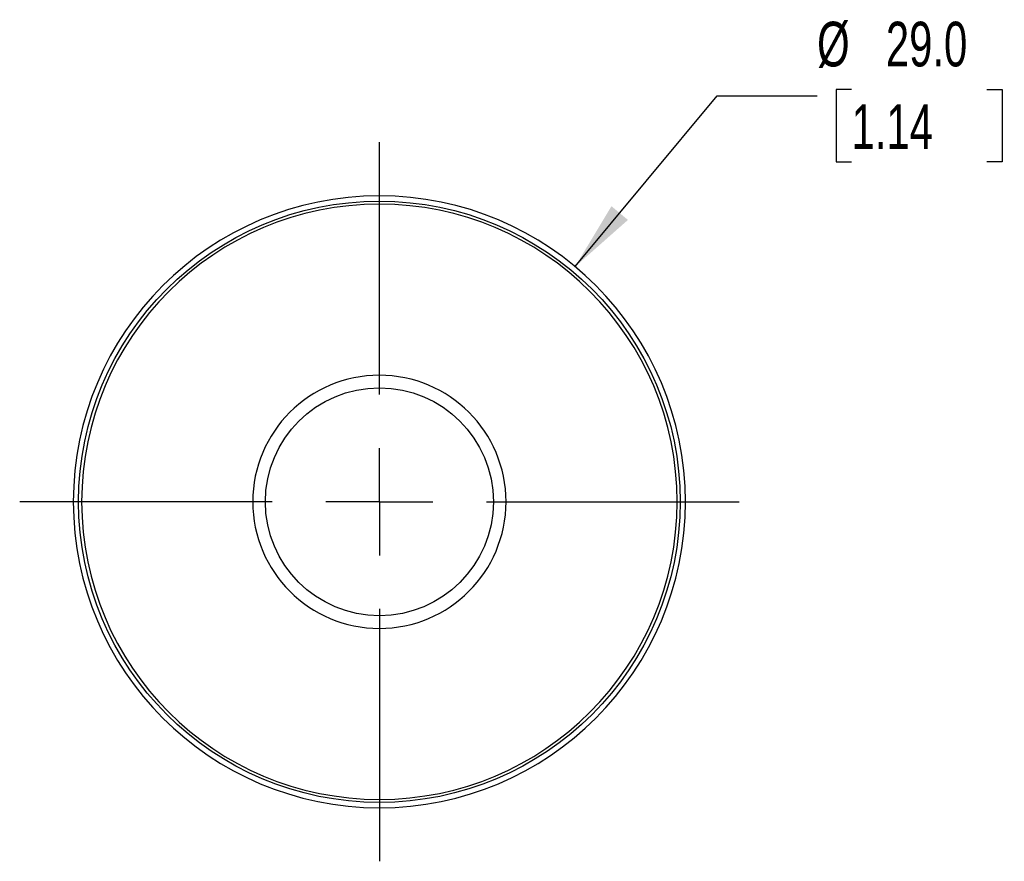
# Model space of a CAD drawing. Header units: millimetres. Extents: x 6 to 273, y 6 to 210.
# Tile 6 of 11: x 148 to 195, y 91 to 131. Entities that reach past the tile are written whole.
import ezdxf

# ---------------------------------------------------------------- set-up
doc = ezdxf.new("R2010")
doc.units = ezdxf.units.MM
doc.linetypes.add('CENTERX2', pattern=[20.32, 12.7, -2.54, 2.54, -2.54])
doc.layers.add('CENTER', color=40, linetype='CENTERX2')
doc.layers.add('DIMENSIONS', color=140, linetype='Continuous', lineweight=25)
doc.styles.add('SLDTEXTSTYLE0', font='TXT', dxfattribs={"width": 0.7})
doc.dimstyles.new('SLDDIMSTYLE0', dxfattribs={"dimtxt": 2.158008, "dimasz": 3.302, "dimexe": 0, "dimexo": 0.0625, "dimgap": 0.539502, "dimtad": 0, "dimtih": 1, "dimtoh": 1, "dimrnd": 1e-09, "dimzin": 4, "dimdsep": 46, "dimtxsty": 'SLDTEXTSTYLE0', "dimsah": 1, "dimcen": 0, "dimadec": 0, "dimazin": 1, "dimtfac": 1, "dimtofl": 0, "dimtmove": 0, "dimatfit": 3, "dimfxl": 0, "dimfrac": 2, "dimtolj": 1, "dimtzin": 12, "dimarcsym": 0})

# ---------------------------------------------------------------- blocks, each defined once
blk = doc.blocks.new('_D')
at = {"layer": 'DIMENSIONS'}
for p, q in [((187.622, 127.965), (186.897, 127.965)), ((186.897, 127.965), (186.897, 124.535)), ((194.035, 127.965), (194.759, 127.965)), ((194.759, 127.965), (194.759, 124.535)), ((174.528, 119.57), (181.261, 127.661)), ((181.261, 127.661), (185.993, 127.661)), ((186.897, 124.535), (187.622, 124.535)), ((194.759, 124.535), (194.035, 124.535))]:
    blk.add_line(p, q, dxfattribs=at)
blk.add_solid([(174.528, 119.57), (177.031, 121.784), (176.25, 122.433)], dxfattribs=at)
at = {"layer": 'DIMENSIONS', "char_height": 2.1167, "attachment_point": 1, "style": 'SLDTEXTSTYLE0'}
for s, insert in [('%%c', (185.993, 131.177)), ('29.0', (189.251, 131.177)), ('1.14', (187.622, 127.264))]:
    blk.add_mtext(s, dxfattribs=dict(at, insert=insert))
blk = doc.blocks.new('SW_CENTERMARKSYMBOL_0')
at = {"layer": 'CENTER', "color": 0}
for p, q in [((0, 5.08), (0, 17.04)), ((0, 0), (0, 2.54)), ((-5.08, 0), (-17.04, 0)), ((0, 0), (-2.54, 0)), ((0, 0), (0, -2.54)), ((0, 0), (2.54, 0)), ((5.08, 0), (17.04, 0)), ((0, -5.08), (0, -17.04))]:
    blk.add_line(p, q, dxfattribs=at)

msp = doc.modelspace()

# ---------------------------------------------------------------- linework, layer by layer
msp.add_line((165.254, 122.531), (165.254, 122.674))
for radius in [14.25, 5.4]:
    msp.add_circle((165.254, 108.424), radius)
for radius, start, end in [(14.5, 90, 270), (14.5, 270, 90), (14.106, 90, 270), (14.106, 270, 90), (6, 90, 270), (6, 270, 90)]:
    msp.add_arc((165.254, 108.424), radius, start, end)

# ---------------------------------------------------------------- block references
at = {"layer": 'CENTER'}
msp.add_blockref('SW_CENTERMARKSYMBOL_0', (165.254, 108.424), dxfattribs=at)

# ---------------------------------------------------------------- dimensions: what is measured, and where the dimension line sits
at = {"layer": 'DIMENSIONS'}
dim = msp.add_diameter_dim_2p(p1=(155.979, 97.278), p2=(174.528, 119.57), dimstyle='SLDDIMSTYLE0', dxfattribs=at)
dim.commit()
dim.dimension.update_dxf_attribs({"geometry": '_D', "text_midpoint": (190.828, 127.661), "dimtype": 163})

doc.saveas('drawing.dxf')
